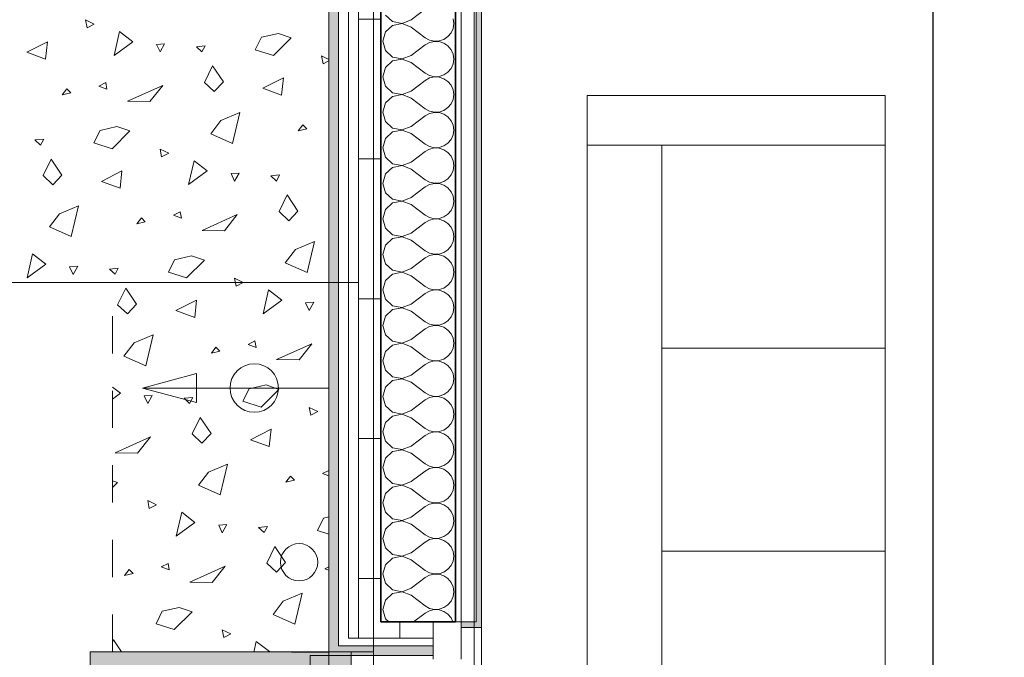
# Model space of a CAD drawing. Header units: centimetres. Extents: x -7.1 to 26.5, y -14.7 to 18.1.
# Tile 13 of 186: x 1 to 3.7, y -2.5 to -0.8. Entities that reach past the tile are written whole.
import ezdxf

# ---------------------------------------------------------------- set-up
doc = ezdxf.new("R2010")
doc.units = ezdxf.units.CM
doc.header["$LTSCALE"] = 10
doc.header["$PDMODE"] = 65
doc.linetypes.add('AUSGEZOGEN', pattern=[0])
doc.linetypes.add('STRICHLINIE_S4', pattern=[0.0055, 0.0035, -0.001, 0, -0.001])
for name, color, linetype in [('XR$1$010 Fenêtres', 7, 'Continuous'), ('XR$1$010 Murs extérieurs', 7, 'Continuous'), ('XR$1$010 Murs extérieurs – Lignes de séparation des couches', 7, 'Continuous'), ('XR$1$030 Chapes', 7, 'Continuous'), ('XR$1$065 Mobilier installé', 7, 'Continuous'), ('XR$1$065 Mobilier installé – Hachures des composants', 7, 'Continuous'), ('XR$1$080 Définition des locaux – Contour', 7, 'Continuous'), ('XR$2$105 Cotations100', 7, 'Continuous'), ('XR$3$010 Murs extérieurs – Hachures des composants', 7, 'Continuous'), ('XR$3$035 Dalles', 7, 'Continuous')]:
    doc.layers.add(name, color=color, linetype=linetype)
doc.styles.add('ARIAL', font='arial.ttf')
doc.dimstyles.new('DIMSTYLE_3', dxfattribs={"dimtxt": 0.2, "dimasz": 0.3, "dimexe": 0, "dimexo": 0, "dimgap": 0.1, "dimtad": 2, "dimrnd": 0.005, "dimzin": 4, "dimdsep": 46, "dimtxsty": 'ARIAL', "dimblk1": 'ALL_ML_STRICH', "dimblk2": 'ALL_ML_STRICH', "dimsah": 1, "dimcen": 0, "dimclrd": 7, "dimclre": 7, "dimclrt": 7, "dimadec": 0, "dimazin": 0, "dimtfac": 1, "dimtdec": 0, "dimtix": 1, "dimtmove": 2, "dimatfit": 3, "dimfxl": 0, "dimtzin": 0, "dimlwd": 0, "dimlwe": 18, "dimarcsym": 0})
pattern_1 = [(0, (1500, 1500), (750, 750), [750, -750]), (90, (1500, 1500), (-750, 750), [750, -750])]
pattern_2 = [(0, (0.375, 0.375), (0.1875, 0.1875), [0.1875, -0.1875]), (90, (0.375, 0.375), (-0.1875, 0.1875), [0.1875, -0.1875])]

# ---------------------------------------------------------------- blocks, each defined once
blk = doc.blocks.new('COMPLEXOBJECT_21')
at = {"layer": 'XR$1$065 Mobilier installé', "color": 8, "linetype": 'AUSGEZOGEN', "lineweight": 13, "transparency": 33554687}
for start, end in [(90, 270), (270, 90)]:
    blk.add_arc((1.7922, -2.2065), 0.05, start, end, dxfattribs=at)
blk = doc.blocks.new('ALL_ML_STRICH')
at = {"color": 0, "linetype": 'ByBlock', "lineweight": -2}
for p, q in [((0, -0.5), (0, 0.5)), ((-0.3, -0.3), (0.3, 0.3)), ((-1, 0), (0.5, 0))]:
    blk.add_line(p, q, dxfattribs=at)
blk = doc.blocks.new('*D200')
at = {"layer": 'DEFPOINTS', "color": 7, "linetype": 'AUSGEZOGEN', "lineweight": 18, "transparency": 16777216}
for p in [(3.4282, 3.5835), (3.4932, -3.6465), (3.4932, -3.6465)]:
    blk.add_point(p, dxfattribs=at)
at = {"layer": 'XR$2$105 Cotations100', "color": 7, "linetype": 'AUSGEZOGEN', "lineweight": -2, "transparency": 16777216}
for p, q in [((3.4932, 3.5835), (3.4932, 3.5835)), ((3.4932, -3.6465), (3.4932, 3.5835)), ((3.4932, -3.6465), (3.4932, -3.6465))]:
    blk.add_line(p, q, dxfattribs=at)
at = {"layer": 'XR$2$105 Cotations100', "color": 7, "linetype": 'AUSGEZOGEN', "lineweight": 18, "transparency": 16777216, "xscale": 0.3, "yscale": 0.3, "zscale": 0.3}
for p, rotation in [((3.4932, 3.5835), 90), ((3.4932, -3.6465), 270)]:
    blk.add_blockref('ALL_ML_STRICH', p, dxfattribs=dict(at, rotation=rotation))
at = {"layer": 'XR$2$105 Cotations100', "color": 7, "linetype": 'AUSGEZOGEN', "lineweight": 18, "transparency": 16777216, "insert": (3.2897, -0.0199), "char_height": 0.2, "width": 0.64, "attachment_point": 5, "rotation": 90, "style": 'ARIAL'}
blk.add_mtext('\\W0.80;\\A1;{\\A1;{7.23\\H0.132000;\\S^ ;}}', dxfattribs=at)
blk = doc.blocks.new('COMPLEXOBJECT_87')
at = {"layer": 'XR$3$010 Murs extérieurs – Hachures des composants', "color": 8, "linetype": 'AUSGEZOGEN', "lineweight": 13, "transparency": 33554687}
for p, q in [((2.0236, -0.7393), (2.0429, -0.7569)), ((2.0927, -0.7524), (2.1308, -0.7238)), ((2.0429, -0.7569), (2.0684, -0.7617)), ((2.0684, -0.7621), (2.0429, -0.7669)), ((2.0684, -0.7617), (2.0927, -0.7524)), ((2.0927, -0.7714), (2.0684, -0.7621)), ((2.207, -0.7619), (2.2052, -0.7489)), ((2.2052, -0.7749), (2.207, -0.7619)), ((2.0236, -0.7845), (2.0165, -0.8095)), ((2.0429, -0.7669), (2.0236, -0.7845)), ((2.0927, -0.7714), (2.1308, -0.8)), ((2.1915, -0.7971), (2.1999, -0.7869)), ((2.1999, -0.7869), (2.2052, -0.7749)), ((2.0165, -0.8095), (2.0236, -0.8346)), ((2.1308, -0.8), (2.1423, -0.8064)), ((2.1423, -0.8127), (2.1308, -0.819)), ((2.1423, -0.8064), (2.1551, -0.8093)), ((2.1551, -0.8097), (2.1423, -0.8127)), ((2.1551, -0.8093), (2.1682, -0.8087)), ((2.1682, -0.8104), (2.1551, -0.8097)), ((2.1682, -0.8087), (2.1807, -0.8045)), ((2.1807, -0.8146), (2.1682, -0.8104)), ((2.1807, -0.8045), (2.1915, -0.7971)), ((2.1915, -0.822), (2.1807, -0.8146)), ((2.0236, -0.8346), (2.0429, -0.8521)), ((2.0927, -0.8476), (2.1308, -0.819)), ((2.1999, -0.8321), (2.1915, -0.822)), ((2.2052, -0.8441), (2.1999, -0.8321)), ((2.207, -0.8571), (2.2052, -0.8441)), ((2.0429, -0.8622), (2.0236, -0.8797)), ((2.0429, -0.8521), (2.0684, -0.857)), ((2.0684, -0.8573), (2.0429, -0.8622)), ((2.0684, -0.857), (2.0927, -0.8476)), ((2.0927, -0.8667), (2.0684, -0.8573)), ((2.0927, -0.8667), (2.1308, -0.8952)), ((2.1999, -0.8822), (2.2052, -0.8702)), ((2.2052, -0.8702), (2.207, -0.8571)), ((2.0236, -0.8797), (2.0165, -0.9048)), ((2.1308, -0.8952), (2.1423, -0.9016)), ((2.1807, -0.8997), (2.1915, -0.8923)), ((2.1915, -0.8923), (2.1999, -0.8822)), ((2.0165, -0.9048), (2.0236, -0.9298)), ((2.0927, -0.9429), (2.1308, -0.9143)), ((2.1423, -0.9079), (2.1308, -0.9143)), ((2.1423, -0.9016), (2.1551, -0.9046)), ((2.1551, -0.905), (2.1423, -0.9079)), ((2.1551, -0.9046), (2.1682, -0.9039)), ((2.1682, -0.9056), (2.1551, -0.905)), ((2.1682, -0.9039), (2.1807, -0.8997)), ((2.1807, -0.9098), (2.1682, -0.9056)), ((2.1915, -0.9172), (2.1807, -0.9098)), ((2.1999, -0.9273), (2.1915, -0.9172)), ((2.0236, -0.9298), (2.0429, -0.9474)), ((2.0429, -0.9474), (2.0684, -0.9522)), ((2.0684, -0.9522), (2.0927, -0.9429)), ((2.2052, -0.9394), (2.1999, -0.9273)), ((2.207, -0.9524), (2.2052, -0.9394)), ((2.0236, -0.975), (2.0165, -1)), ((2.0429, -0.9574), (2.0236, -0.975)), ((2.0684, -0.9526), (2.0429, -0.9574)), ((2.0927, -0.9619), (2.0684, -0.9526)), ((2.0927, -0.9619), (2.1308, -0.9905)), ((2.1915, -0.9875), (2.1999, -0.9774)), ((2.1999, -0.9774), (2.2052, -0.9654)), ((2.2052, -0.9654), (2.207, -0.9524)), ((2.0165, -1), (2.0236, -1.025)), ((2.1308, -0.9905), (2.1423, -0.9968)), ((2.1423, -1.0032), (2.1308, -1.0095)), ((2.1423, -0.9968), (2.1551, -0.9998)), ((2.1551, -1.0002), (2.1423, -1.0032)), ((2.1551, -0.9998), (2.1682, -0.9992)), ((2.1682, -1.0008), (2.1551, -1.0002)), ((2.1682, -0.9992), (2.1807, -0.995)), ((2.1807, -1.005), (2.1682, -1.0008)), ((2.1807, -0.995), (2.1915, -0.9875)), ((2.0236, -1.025), (2.0429, -1.0426)), ((2.0927, -1.0381), (2.1308, -1.0095)), ((2.1915, -1.0125), (2.1807, -1.005)), ((2.1999, -1.0226), (2.1915, -1.0125)), ((2.2052, -1.0346), (2.1999, -1.0226)), ((2.0429, -1.0526), (2.0236, -1.0702)), ((2.0429, -1.0426), (2.0684, -1.0474)), ((2.0684, -1.0478), (2.0429, -1.0526)), ((2.0684, -1.0474), (2.0927, -1.0381)), ((2.0927, -1.0571), (2.0684, -1.0478)), ((2.207, -1.0476), (2.2052, -1.0346)), ((2.2052, -1.0606), (2.207, -1.0476)), ((2.0236, -1.0702), (2.0165, -1.0952)), ((2.0927, -1.0571), (2.1308, -1.0857)), ((2.1807, -1.0902), (2.1915, -1.0828)), ((2.1915, -1.0828), (2.1999, -1.0727)), ((2.1999, -1.0727), (2.2052, -1.0606)), ((2.0165, -1.0952), (2.0236, -1.1203)), ((2.0927, -1.1333), (2.1308, -1.1048)), ((2.1308, -1.0857), (2.1423, -1.0921)), ((2.1423, -1.0984), (2.1308, -1.1048)), ((2.1423, -1.0921), (2.1551, -1.095)), ((2.1551, -1.0954), (2.1423, -1.0984)), ((2.1551, -1.095), (2.1682, -1.0944)), ((2.1682, -1.0961), (2.1551, -1.0954)), ((2.1682, -1.0944), (2.1807, -1.0902)), ((2.1807, -1.1003), (2.1682, -1.0961)), ((2.1915, -1.1077), (2.1807, -1.1003)), ((2.1999, -1.1178), (2.1915, -1.1077)), ((2.0236, -1.1203), (2.0429, -1.1378)), ((2.0684, -1.1427), (2.0927, -1.1333)), ((2.2052, -1.1298), (2.1999, -1.1178)), ((2.207, -1.1429), (2.2052, -1.1298)), ((2.0429, -1.1479), (2.0236, -1.1654)), ((2.0429, -1.1378), (2.0684, -1.1427)), ((2.0684, -1.143), (2.0429, -1.1479)), ((2.0927, -1.1524), (2.0684, -1.143)), ((2.0927, -1.1524), (2.1308, -1.181)), ((2.1999, -1.1679), (2.2052, -1.1559)), ((2.2052, -1.1559), (2.207, -1.1429)), ((2.0236, -1.1654), (2.0165, -1.1905)), ((2.1308, -1.181), (2.1423, -1.1873)), ((2.1423, -1.1873), (2.1551, -1.1903)), ((2.1682, -1.1896), (2.1807, -1.1854)), ((2.1807, -1.1854), (2.1915, -1.178)), ((2.1915, -1.178), (2.1999, -1.1679)), ((2.0165, -1.1905), (2.0236, -1.2155)), ((2.0927, -1.2286), (2.1308, -1.2)), ((2.1423, -1.1936), (2.1308, -1.2)), ((2.1551, -1.1907), (2.1423, -1.1936)), ((2.1551, -1.1903), (2.1682, -1.1896)), ((2.1682, -1.1913), (2.1551, -1.1907)), ((2.1807, -1.1955), (2.1682, -1.1913)), ((2.1915, -1.2029), (2.1807, -1.1955)), ((2.1999, -1.2131), (2.1915, -1.2029)), ((2.2052, -1.2251), (2.1999, -1.2131)), ((2.0236, -1.2155), (2.0429, -1.2331)), ((2.0429, -1.2331), (2.0684, -1.2379)), ((2.0684, -1.2383), (2.0429, -1.2431)), ((2.0684, -1.2379), (2.0927, -1.2286)), ((2.0927, -1.2476), (2.0684, -1.2383)), ((2.207, -1.2381), (2.2052, -1.2251)), ((2.2052, -1.2511), (2.207, -1.2381)), ((2.0236, -1.2607), (2.0165, -1.2857)), ((2.0429, -1.2431), (2.0236, -1.2607)), ((2.0927, -1.2476), (2.1308, -1.2762)), ((2.1915, -1.2732), (2.1999, -1.2631)), ((2.1999, -1.2631), (2.2052, -1.2511)), ((2.0165, -1.2857), (2.0236, -1.3107)), ((2.1308, -1.2762), (2.1423, -1.2825)), ((2.1423, -1.2889), (2.1308, -1.2952)), ((2.1423, -1.2825), (2.1551, -1.2855)), ((2.1551, -1.2859), (2.1423, -1.2889)), ((2.1551, -1.2855), (2.1682, -1.2849)), ((2.1682, -1.2865), (2.1551, -1.2859)), ((2.1682, -1.2849), (2.1807, -1.2807)), ((2.1807, -1.2907), (2.1682, -1.2865)), ((2.1807, -1.2807), (2.1915, -1.2732)), ((2.1915, -1.2982), (2.1807, -1.2907)), ((2.0236, -1.3107), (2.0429, -1.3283)), ((2.0927, -1.3238), (2.1308, -1.2952)), ((2.1999, -1.3083), (2.1915, -1.2982)), ((2.2052, -1.3203), (2.1999, -1.3083)), ((2.207, -1.3333), (2.2052, -1.3203)), ((2.0429, -1.3384), (2.0236, -1.3559)), ((2.0429, -1.3283), (2.0684, -1.3331)), ((2.0684, -1.3335), (2.0429, -1.3384)), ((2.0684, -1.3331), (2.0927, -1.3238)), ((2.0927, -1.3429), (2.0684, -1.3335)), ((2.0927, -1.3429), (2.1308, -1.3714)), ((2.1999, -1.3584), (2.2052, -1.3463)), ((2.2052, -1.3463), (2.207, -1.3333)), ((2.0236, -1.3559), (2.0165, -1.381)), ((2.1308, -1.3714), (2.1423, -1.3778)), ((2.1807, -1.3759), (2.1915, -1.3685)), ((2.1915, -1.3685), (2.1999, -1.3584)), ((2.0165, -1.381), (2.0236, -1.406)), ((2.0927, -1.419), (2.1308, -1.3905)), ((2.1423, -1.3841), (2.1308, -1.3905)), ((2.1423, -1.3778), (2.1551, -1.3808)), ((2.1551, -1.3811), (2.1423, -1.3841)), ((2.1551, -1.3808), (2.1682, -1.3801)), ((2.1682, -1.3818), (2.1551, -1.3811)), ((2.1682, -1.3801), (2.1807, -1.3759)), ((2.1807, -1.386), (2.1682, -1.3818)), ((2.1915, -1.3934), (2.1807, -1.386)), ((2.1999, -1.4035), (2.1915, -1.3934)), ((2.0236, -1.406), (2.0429, -1.4235)), ((2.0429, -1.4235), (2.0684, -1.4284)), ((2.0684, -1.4284), (2.0927, -1.419)), ((2.2052, -1.4156), (2.1999, -1.4035)), ((2.207, -1.4286), (2.2052, -1.4156)), ((2.0236, -1.4512), (2.0165, -1.4762)), ((2.0429, -1.4336), (2.0236, -1.4512)), ((2.0684, -1.4288), (2.0429, -1.4336)), ((2.0927, -1.4381), (2.0684, -1.4288)), ((2.0927, -1.4381), (2.1308, -1.4667)), ((2.1999, -1.4536), (2.2052, -1.4416)), ((2.2052, -1.4416), (2.207, -1.4286)), ((2.0165, -1.4762), (2.0236, -1.5012)), ((2.1308, -1.4667), (2.1423, -1.473)), ((2.1423, -1.4794), (2.1308, -1.4857)), ((2.1423, -1.473), (2.1551, -1.476)), ((2.1551, -1.4764), (2.1423, -1.4794)), ((2.1551, -1.476), (2.1682, -1.4754)), ((2.1682, -1.477), (2.1551, -1.4764)), ((2.1682, -1.4754), (2.1807, -1.4712)), ((2.1807, -1.4812), (2.1682, -1.477)), ((2.1807, -1.4712), (2.1915, -1.4637)), ((2.1915, -1.4637), (2.1999, -1.4536)), ((2.0236, -1.5012), (2.0429, -1.5188)), ((2.0927, -1.5143), (2.1308, -1.4857)), ((2.1915, -1.4887), (2.1807, -1.4812)), ((2.1999, -1.4988), (2.1915, -1.4887)), ((2.2052, -1.5108), (2.1999, -1.4988)), ((2.0429, -1.5288), (2.0236, -1.5464)), ((2.0429, -1.5188), (2.0684, -1.5236)), ((2.0684, -1.524), (2.0429, -1.5288)), ((2.0684, -1.5236), (2.0927, -1.5143)), ((2.0927, -1.5333), (2.0684, -1.524)), ((2.207, -1.5238), (2.2052, -1.5108)), ((2.2052, -1.5368), (2.207, -1.5238)), ((2.0236, -1.5464), (2.0165, -1.5714)), ((2.0927, -1.5333), (2.1308, -1.5619)), ((2.1915, -1.559), (2.1999, -1.5488)), ((2.1999, -1.5488), (2.2052, -1.5368)), ((2.0165, -1.5714), (2.0236, -1.5965)), ((2.0927, -1.6095), (2.1308, -1.581)), ((2.1308, -1.5619), (2.1423, -1.5683)), ((2.1423, -1.5746), (2.1308, -1.581)), ((2.1423, -1.5683), (2.1551, -1.5712)), ((2.1551, -1.5716), (2.1423, -1.5746)), ((2.1551, -1.5712), (2.1682, -1.5706)), ((2.1682, -1.5723), (2.1551, -1.5716)), ((2.1682, -1.5706), (2.1807, -1.5664)), ((2.1807, -1.5765), (2.1682, -1.5723)), ((2.1807, -1.5664), (2.1915, -1.559)), ((2.1915, -1.5839), (2.1807, -1.5765)), ((2.1999, -1.594), (2.1915, -1.5839)), ((2.0236, -1.5965), (2.0429, -1.614)), ((2.0684, -1.6189), (2.0927, -1.6095)), ((2.2052, -1.606), (2.1999, -1.594)), ((2.207, -1.619), (2.2052, -1.606)), ((2.0429, -1.6241), (2.0236, -1.6416)), ((2.0429, -1.614), (2.0684, -1.6189)), ((2.0684, -1.6192), (2.0429, -1.6241)), ((2.0927, -1.6286), (2.0684, -1.6192)), ((2.0927, -1.6286), (2.1308, -1.6571)), ((2.1999, -1.6441), (2.2052, -1.6321)), ((2.2052, -1.6321), (2.207, -1.619)), ((2.0236, -1.6416), (2.0165, -1.6667)), ((2.1308, -1.6571), (2.1423, -1.6635)), ((2.1423, -1.6635), (2.1551, -1.6665)), ((2.1682, -1.6658), (2.1807, -1.6616)), ((2.1807, -1.6616), (2.1915, -1.6542)), ((2.1915, -1.6542), (2.1999, -1.6441)), ((2.0165, -1.6667), (2.0236, -1.6917)), ((2.0927, -1.7048), (2.1308, -1.6762)), ((2.1423, -1.6698), (2.1308, -1.6762)), ((2.1551, -1.6669), (2.1423, -1.6698)), ((2.1551, -1.6665), (2.1682, -1.6658)), ((2.1682, -1.6675), (2.1551, -1.6669)), ((2.1807, -1.6717), (2.1682, -1.6675)), ((2.1915, -1.6791), (2.1807, -1.6717)), ((2.1999, -1.6893), (2.1915, -1.6791)), ((2.2052, -1.7013), (2.1999, -1.6893)), ((2.0236, -1.6917), (2.0429, -1.7093)), ((2.0429, -1.7093), (2.0684, -1.7141)), ((2.0684, -1.7145), (2.0429, -1.7193)), ((2.0684, -1.7141), (2.0927, -1.7048)), ((2.0927, -1.7238), (2.0684, -1.7145)), ((2.207, -1.7143), (2.2052, -1.7013)), ((2.2052, -1.7273), (2.207, -1.7143)), ((2.0236, -1.7369), (2.0165, -1.7619)), ((2.0429, -1.7193), (2.0236, -1.7369)), ((2.0927, -1.7238), (2.1308, -1.7524)), ((2.1915, -1.7494), (2.1999, -1.7393)), ((2.1999, -1.7393), (2.2052, -1.7273)), ((2.0165, -1.7619), (2.0236, -1.7869)), ((2.1308, -1.7524), (2.1423, -1.7587)), ((2.1423, -1.7651), (2.1308, -1.7714)), ((2.1423, -1.7587), (2.1551, -1.7617)), ((2.1551, -1.7621), (2.1423, -1.7651)), ((2.1551, -1.7617), (2.1682, -1.7611)), ((2.1682, -1.7627), (2.1551, -1.7621)), ((2.1682, -1.7611), (2.1807, -1.7569)), ((2.1807, -1.7669), (2.1682, -1.7627)), ((2.1807, -1.7569), (2.1915, -1.7494)), ((2.1915, -1.7744), (2.1807, -1.7669)), ((2.0236, -1.7869), (2.0429, -1.8045)), ((2.0927, -1.8), (2.1308, -1.7714)), ((2.1999, -1.7845), (2.1915, -1.7744)), ((2.2052, -1.7965), (2.1999, -1.7845)), ((2.0429, -1.8146), (2.0236, -1.8321)), ((2.0429, -1.8045), (2.0684, -1.8093)), ((2.0684, -1.8097), (2.0429, -1.8146)), ((2.0684, -1.8093), (2.0927, -1.8)), ((2.0927, -1.819), (2.0684, -1.8097)), ((2.0927, -1.819), (2.1308, -1.8476)), ((2.1999, -1.8346), (2.2052, -1.8225)), ((2.207, -1.8095), (2.2052, -1.7965)), ((2.2052, -1.8225), (2.207, -1.8095)), ((2.0236, -1.8321), (2.0165, -1.8571)), ((2.1308, -1.8476), (2.1423, -1.854)), ((2.1807, -1.8521), (2.1915, -1.8447)), ((2.1915, -1.8447), (2.1999, -1.8346)), ((2.0165, -1.8571), (2.0236, -1.8822)), ((2.0927, -1.8952), (2.1308, -1.8667)), ((2.1423, -1.8603), (2.1308, -1.8667)), ((2.1423, -1.854), (2.1551, -1.857)), ((2.1551, -1.8573), (2.1423, -1.8603)), ((2.1551, -1.857), (2.1682, -1.8563)), ((2.1682, -1.858), (2.1551, -1.8573)), ((2.1682, -1.8563), (2.1807, -1.8521)), ((2.1807, -1.8622), (2.1682, -1.858)), ((2.1915, -1.8696), (2.1807, -1.8622)), ((2.1999, -1.8797), (2.1915, -1.8696)), ((2.0236, -1.8822), (2.0429, -1.8997)), ((2.0429, -1.8997), (2.0684, -1.9046)), ((2.0684, -1.9046), (2.0927, -1.8952)), ((2.2052, -1.8917), (2.1999, -1.8797)), ((2.207, -1.9048), (2.2052, -1.8917)), ((2.0236, -1.9273), (2.0165, -1.9524)), ((2.0429, -1.9098), (2.0236, -1.9273)), ((2.0684, -1.905), (2.0429, -1.9098)), ((2.0927, -1.9143), (2.0684, -1.905)), ((2.0927, -1.9143), (2.1308, -1.9429)), ((2.1999, -1.9298), (2.2052, -1.9178)), ((2.2052, -1.9178), (2.207, -1.9048)), ((2.0165, -1.9524), (2.0236, -1.9774)), ((2.1308, -1.9429), (2.1423, -1.9492)), ((2.1423, -1.9492), (2.1551, -1.9522)), ((2.1551, -1.9526), (2.1423, -1.9555)), ((2.1551, -1.9522), (2.1682, -1.9516)), ((2.1682, -1.9532), (2.1551, -1.9526)), ((2.1682, -1.9516), (2.1807, -1.9474)), ((2.1807, -1.9574), (2.1682, -1.9532)), ((2.1807, -1.9474), (2.1915, -1.9399)), ((2.1915, -1.9399), (2.1999, -1.9298)), ((2.0236, -1.9774), (2.0429, -1.995)), ((2.0927, -1.9905), (2.1308, -1.9619)), ((2.1423, -1.9555), (2.1308, -1.9619)), ((2.1915, -1.9648), (2.1807, -1.9574)), ((2.1999, -1.975), (2.1915, -1.9648)), ((2.2052, -1.987), (2.1999, -1.975)), ((2.0429, -2.005), (2.0236, -2.0226)), ((2.0429, -1.995), (2.0684, -1.9998)), ((2.0684, -2.0002), (2.0429, -2.005)), ((2.0684, -1.9998), (2.0927, -1.9905)), ((2.0927, -2.0095), (2.0684, -2.0002)), ((2.207, -2), (2.2052, -1.987)), ((2.2052, -2.013), (2.207, -2)), ((2.0236, -2.0226), (2.0165, -2.0476)), ((2.0927, -2.0095), (2.1308, -2.0381)), ((2.1915, -2.0352), (2.1999, -2.025)), ((2.1999, -2.025), (2.2052, -2.013)), ((2.0165, -2.0476), (2.0236, -2.0727)), ((2.0927, -2.0857), (2.1308, -2.0571)), ((2.1308, -2.0381), (2.1423, -2.0445)), ((2.1423, -2.0508), (2.1308, -2.0571)), ((2.1423, -2.0445), (2.1551, -2.0474)), ((2.1551, -2.0478), (2.1423, -2.0508)), ((2.1551, -2.0474), (2.1682, -2.0468)), ((2.1682, -2.0484), (2.1551, -2.0478)), ((2.1682, -2.0468), (2.1807, -2.0426)), ((2.1807, -2.0526), (2.1682, -2.0484)), ((2.1807, -2.0426), (2.1915, -2.0352)), ((2.1915, -2.0601), (2.1807, -2.0526)), ((2.1999, -2.0702), (2.1915, -2.0601)), ((2.0236, -2.0727), (2.0429, -2.0902)), ((2.0684, -2.095), (2.0927, -2.0857)), ((2.2052, -2.0822), (2.1999, -2.0702)), ((2.207, -2.0952), (2.2052, -2.0822)), ((2.0429, -2.1003), (2.0236, -2.1178)), ((2.0429, -2.0902), (2.0684, -2.095)), ((2.0684, -2.0954), (2.0429, -2.1003)), ((2.0927, -2.1048), (2.0684, -2.0954)), ((2.0927, -2.1048), (2.1308, -2.1333)), ((2.1999, -2.1203), (2.2052, -2.1083)), ((2.2052, -2.1083), (2.207, -2.0952)), ((2.0236, -2.1178), (2.0165, -2.1429)), ((2.1308, -2.1333), (2.1423, -2.1397)), ((2.1423, -2.1397), (2.1551, -2.1427)), ((2.1682, -2.142), (2.1807, -2.1378)), ((2.1807, -2.1378), (2.1915, -2.1304)), ((2.1915, -2.1304), (2.1999, -2.1203)), ((2.0165, -2.1429), (2.0236, -2.1679)), ((2.0927, -2.181), (2.1308, -2.1524)), ((2.1423, -2.146), (2.1308, -2.1524)), ((2.1551, -2.143), (2.1423, -2.146)), ((2.1551, -2.1427), (2.1682, -2.142)), ((2.1682, -2.1437), (2.1551, -2.143)), ((2.1807, -2.1479), (2.1682, -2.1437)), ((2.1915, -2.1553), (2.1807, -2.1479)), ((2.1999, -2.1654), (2.1915, -2.1553)), ((2.2052, -2.1775), (2.1999, -2.1654)), ((2.0236, -2.1679), (2.0429, -2.1854)), ((2.0429, -2.1854), (2.0684, -2.1903)), ((2.0684, -2.1907), (2.0429, -2.1955)), ((2.0684, -2.1903), (2.0927, -2.181)), ((2.0927, -2.2), (2.0684, -2.1907)), ((2.207, -2.1905), (2.2052, -2.1775)), ((2.2052, -2.2035), (2.207, -2.1905)), ((2.0236, -2.2131), (2.0165, -2.2381)), ((2.0429, -2.1955), (2.0236, -2.2131)), ((2.0927, -2.2), (2.1308, -2.2286)), ((2.1915, -2.2256), (2.1999, -2.2155)), ((2.1999, -2.2155), (2.2052, -2.2035)), ((2.0165, -2.2381), (2.0236, -2.2631)), ((2.1308, -2.2286), (2.1423, -2.2349)), ((2.1423, -2.2413), (2.1308, -2.2476)), ((2.1423, -2.2349), (2.1551, -2.2379)), ((2.1551, -2.2383), (2.1423, -2.2413)), ((2.1551, -2.2379), (2.1682, -2.2373)), ((2.1682, -2.2389), (2.1551, -2.2383)), ((2.1682, -2.2373), (2.1807, -2.2331)), ((2.1807, -2.2431), (2.1682, -2.2389)), ((2.1807, -2.2331), (2.1915, -2.2256)), ((2.1915, -2.2506), (2.1807, -2.2431)), ((2.0236, -2.2631), (2.0429, -2.2807)), ((2.0927, -2.2762), (2.1308, -2.2476)), ((2.1999, -2.2607), (2.1915, -2.2506)), ((2.2052, -2.2727), (2.1999, -2.2607)), ((2.0429, -2.2907), (2.0236, -2.3083)), ((2.0429, -2.2807), (2.0684, -2.2855)), ((2.0684, -2.2859), (2.0429, -2.2907)), ((2.0684, -2.2855), (2.0927, -2.2762)), ((2.0927, -2.2952), (2.0684, -2.2859)), ((2.0927, -2.2952), (2.1308, -2.3238)), ((2.207, -2.2857), (2.2052, -2.2727)), ((2.2052, -2.2987), (2.207, -2.2857)), ((2.0236, -2.3083), (2.0165, -2.3333)), ((2.1308, -2.3238), (2.1423, -2.3302)), ((2.1807, -2.3283), (2.1915, -2.3209)), ((2.1915, -2.3209), (2.1999, -2.3107)), ((2.1999, -2.3107), (2.2052, -2.2987)), ((2.0165, -2.3333), (2.0236, -2.3584)), ((2.0993, -2.3665), (2.1308, -2.3429)), ((2.1423, -2.3365), (2.1308, -2.3429)), ((2.1423, -2.3302), (2.1551, -2.3331)), ((2.1551, -2.3335), (2.1423, -2.3365)), ((2.1551, -2.3331), (2.1682, -2.3325)), ((2.1682, -2.3342), (2.1551, -2.3335)), ((2.1682, -2.3325), (2.1807, -2.3283)), ((2.1807, -2.3384), (2.1682, -2.3342)), ((2.1915, -2.3458), (2.1807, -2.3384)), ((2.1999, -2.3559), (2.1915, -2.3458)), ((2.0236, -2.3584), (2.0325, -2.3665)), ((2.2046, -2.3665), (2.1999, -2.3559))]:
    blk.add_line(p, q, dxfattribs=at)
blk = doc.blocks.new('COMPLEXOBJECT_272')
at = {"layer": 'XR$3$035 Dalles', "color": 253, "linetype": 'AUSGEZOGEN', "lineweight": 13, "transparency": 33554687}
for p, q in [((1.2423, -0.7633), (1.2189, -0.752)), ((1.2189, -0.752), (1.2233, -0.7732)), ((1.2233, -0.7732), (1.2423, -0.7633)), ((1.2956, -0.8476), (1.3102, -0.7835)), ((1.3102, -0.7835), (1.3457, -0.8107)), ((1.6909, -0.7988), (1.7365, -0.7883)), ((1.7365, -0.7883), (1.7711, -0.8001)), ((1.0616, -0.8387), (1.1169, -0.8107)), ((1.1169, -0.8107), (1.112, -0.8572)), ((1.3457, -0.8107), (1.2956, -0.8476)), ((1.4313, -0.8165), (1.4095, -0.8178)), ((1.4095, -0.8178), (1.419, -0.8382)), ((1.419, -0.8382), (1.4313, -0.8165)), ((1.6744, -0.8321), (1.6909, -0.7988)), ((1.7711, -0.8001), (1.7231, -0.8477)), ((1.112, -0.8572), (1.0616, -0.8387)), ((1.5164, -0.824), (1.5399, -0.8217)), ((1.5312, -0.8379), (1.5164, -0.824)), ((1.5399, -0.8217), (1.5312, -0.8379)), ((1.7231, -0.8477), (1.6744, -0.8321)), ((1.8718, -0.858), (1.8519, -0.8484)), ((1.8519, -0.8484), (1.8563, -0.8696)), ((1.8563, -0.8696), (1.8718, -0.8615)), ((1.5382, -0.9197), (1.5602, -0.8753)), ((1.5602, -0.8753), (1.5889, -0.9182)), ((1.2734, -0.9203), (1.2552, -0.9297)), ((1.2766, -0.9376), (1.2734, -0.9203)), ((1.5643, -0.9444), (1.5382, -0.9197)), ((1.5889, -0.9182), (1.5643, -0.9444)), ((1.6946, -0.9351), (1.7499, -0.9071)), ((1.7499, -0.9071), (1.745, -0.9537)), ((1.1689, -0.9368), (1.1567, -0.9528)), ((1.1567, -0.9528), (1.1795, -0.9475)), ((1.1795, -0.9475), (1.1689, -0.9368)), ((1.2552, -0.9297), (1.2766, -0.9376)), ((1.3318, -0.9704), (1.4263, -0.9277)), ((1.4263, -0.9277), (1.3919, -0.9714)), ((1.745, -0.9537), (1.6946, -0.9351)), ((1.3919, -0.9714), (1.3318, -0.9704)), ((1.5823, -1.0219), (1.6334, -1.0004)), ((1.6334, -1.0004), (1.6137, -1.0832)), ((1.5551, -1.0575), (1.5823, -1.0219)), ((1.2414, -1.0821), (1.2579, -1.0488)), ((1.2579, -1.0488), (1.3035, -1.0383)), ((1.3381, -1.0501), (1.2901, -1.0977)), ((1.3035, -1.0383), (1.3381, -1.0501)), ((1.8019, -1.0332), (1.7897, -1.0493)), ((1.7897, -1.0493), (1.8126, -1.044)), ((1.8126, -1.044), (1.8019, -1.0332)), ((1.0834, -1.074), (1.1069, -1.0717)), ((1.0982, -1.0879), (1.0834, -1.074)), ((1.1069, -1.0717), (1.0982, -1.0879)), ((1.2901, -1.0977), (1.2414, -1.0821)), ((1.6137, -1.0832), (1.5551, -1.0575)), ((1.4423, -1.1097), (1.4189, -1.0984)), ((1.4189, -1.0984), (1.4233, -1.1196)), ((1.1052, -1.1697), (1.1271, -1.1253)), ((1.1271, -1.1253), (1.1559, -1.1682)), ((1.4233, -1.1196), (1.4423, -1.1097)), ((1.4956, -1.194), (1.5102, -1.1299)), ((1.5102, -1.1299), (1.5457, -1.1571)), ((1.2616, -1.1851), (1.3169, -1.1571)), ((1.3169, -1.1571), (1.312, -1.2037)), ((1.5457, -1.1571), (1.4956, -1.194)), ((1.1313, -1.1944), (1.1052, -1.1697)), ((1.1559, -1.1682), (1.1313, -1.1944)), ((1.312, -1.2037), (1.2616, -1.1851)), ((1.6313, -1.163), (1.6095, -1.1643)), ((1.6095, -1.1643), (1.619, -1.1847)), ((1.619, -1.1847), (1.6313, -1.163)), ((1.7164, -1.1704), (1.7399, -1.1681)), ((1.7312, -1.1843), (1.7164, -1.1704)), ((1.7399, -1.1681), (1.7312, -1.1843)), ((1.7382, -1.2662), (1.7602, -1.2217)), ((1.7602, -1.2217), (1.7889, -1.2647)), ((1.1493, -1.2719), (1.2004, -1.2504)), ((1.2004, -1.2504), (1.1807, -1.3332)), ((1.4734, -1.2667), (1.4552, -1.2761)), ((1.4766, -1.284), (1.4734, -1.2667)), ((1.7643, -1.2908), (1.7382, -1.2662)), ((1.7889, -1.2647), (1.7643, -1.2908)), ((1.1221, -1.3075), (1.1493, -1.2719)), ((1.3689, -1.2832), (1.3567, -1.2993)), ((1.3567, -1.2993), (1.3795, -1.294)), ((1.3795, -1.294), (1.3689, -1.2832)), ((1.4552, -1.2761), (1.4766, -1.284)), ((1.5318, -1.3168), (1.6263, -1.2742)), ((1.6263, -1.2742), (1.5919, -1.3178)), ((1.1807, -1.3332), (1.1221, -1.3075)), ((1.5919, -1.3178), (1.5318, -1.3168)), ((1.7823, -1.3683), (1.8334, -1.3468)), ((1.8334, -1.3468), (1.8137, -1.4296)), ((1.7551, -1.4039), (1.7823, -1.3683)), ((1.0625, -1.444), (1.0772, -1.3799)), ((1.0772, -1.3799), (1.1127, -1.4071)), ((1.4414, -1.4285), (1.4579, -1.3952)), ((1.4579, -1.3952), (1.5035, -1.3847)), ((1.5381, -1.3965), (1.4901, -1.4441)), ((1.5035, -1.3847), (1.5381, -1.3965)), ((1.1127, -1.4071), (1.0625, -1.444)), ((1.1983, -1.413), (1.1765, -1.4143)), ((1.1765, -1.4143), (1.186, -1.4347)), ((1.186, -1.4347), (1.1983, -1.413)), ((1.2834, -1.4204), (1.3069, -1.4181)), ((1.2982, -1.4343), (1.2834, -1.4204)), ((1.3069, -1.4181), (1.2982, -1.4343)), ((1.8137, -1.4296), (1.7551, -1.4039)), ((1.4901, -1.4441), (1.4414, -1.4285)), ((1.6423, -1.4561), (1.6189, -1.4448)), ((1.6189, -1.4448), (1.6233, -1.466)), ((1.3052, -1.5162), (1.3271, -1.4717)), ((1.3271, -1.4717), (1.3559, -1.5147)), ((1.6233, -1.466), (1.6423, -1.4561)), ((1.6956, -1.5404), (1.7102, -1.4763)), ((1.7102, -1.4763), (1.7457, -1.5035)), ((1.4616, -1.5315), (1.5169, -1.5036)), ((1.5169, -1.5036), (1.512, -1.5501)), ((1.7457, -1.5035), (1.6956, -1.5404)), ((1.3313, -1.5408), (1.3052, -1.5162)), ((1.3559, -1.5147), (1.3313, -1.5408)), ((1.512, -1.5501), (1.4616, -1.5315)), ((1.8313, -1.5094), (1.8095, -1.5107)), ((1.8095, -1.5107), (1.819, -1.5311)), ((1.819, -1.5311), (1.8313, -1.5094)), ((1.3493, -1.6183), (1.4004, -1.5968)), ((1.4004, -1.5968), (1.3807, -1.6796)), ((1.3221, -1.6539), (1.3493, -1.6183)), ((1.5689, -1.6296), (1.5567, -1.6457)), ((1.5795, -1.6404), (1.5689, -1.6296)), ((1.6734, -1.6132), (1.6552, -1.6225)), ((1.6552, -1.6225), (1.6766, -1.6304)), ((1.6766, -1.6304), (1.6734, -1.6132)), ((1.7318, -1.6632), (1.8263, -1.6206)), ((1.8263, -1.6206), (1.7919, -1.6642)), ((1.3807, -1.6796), (1.3221, -1.6539)), ((1.5567, -1.6457), (1.5795, -1.6404)), ((1.7919, -1.6642), (1.7318, -1.6632)), ((1.2918, -1.7375), (1.3127, -1.7535)), ((1.6414, -1.7749), (1.6579, -1.7416)), ((1.6579, -1.7416), (1.7035, -1.7312)), ((1.7381, -1.7429), (1.6901, -1.7905)), ((1.7035, -1.7312), (1.7381, -1.7429)), ((1.3127, -1.7535), (1.2918, -1.7689)), ((1.3983, -1.7594), (1.3765, -1.7607)), ((1.3765, -1.7607), (1.386, -1.7811)), ((1.386, -1.7811), (1.3983, -1.7594)), ((1.4834, -1.7668), (1.5069, -1.7645)), ((1.4982, -1.7807), (1.4834, -1.7668)), ((1.5069, -1.7645), (1.4982, -1.7807)), ((1.6901, -1.7905), (1.6414, -1.7749)), ((1.8423, -1.8025), (1.8189, -1.7912)), ((1.8189, -1.7912), (1.8233, -1.8124)), ((1.5052, -1.8626), (1.5271, -1.8181)), ((1.5271, -1.8181), (1.5559, -1.8611)), ((1.8233, -1.8124), (1.8423, -1.8025)), ((1.2988, -1.9132), (1.3933, -1.8706)), ((1.3933, -1.8706), (1.3589, -1.9142)), ((1.5313, -1.8872), (1.5052, -1.8626)), ((1.5559, -1.8611), (1.5313, -1.8872)), ((1.6616, -1.8779), (1.7169, -1.85)), ((1.7169, -1.85), (1.712, -1.8965)), ((1.712, -1.8965), (1.6616, -1.8779)), ((1.3589, -1.9142), (1.2988, -1.9132)), ((1.5493, -1.9648), (1.6004, -1.9432)), ((1.6004, -1.9432), (1.5807, -2.026)), ((1.5221, -2.0003), (1.5493, -1.9648)), ((1.7689, -1.9761), (1.7567, -1.9921)), ((1.7795, -1.9868), (1.7689, -1.9761)), ((1.8718, -1.9604), (1.8552, -1.969)), ((1.8552, -1.969), (1.8718, -1.9751)), ((1.2918, -1.9884), (1.3051, -1.9929)), ((1.3051, -1.9929), (1.2918, -2.0061)), ((1.5807, -2.026), (1.5221, -2.0003)), ((1.7567, -1.9921), (1.7795, -1.9868)), ((1.4093, -2.0525), (1.3859, -2.0412)), ((1.3859, -2.0412), (1.3902, -2.0624)), ((1.3902, -2.0624), (1.4093, -2.0525)), ((1.4625, -2.1368), (1.4772, -2.0727)), ((1.4772, -2.0727), (1.5127, -2.0999)), ((1.8579, -2.088), (1.8718, -2.0848)), ((1.5127, -2.0999), (1.4625, -2.1368)), ((1.5983, -2.1058), (1.5765, -2.1071)), ((1.5765, -2.1071), (1.586, -2.1275)), ((1.586, -2.1275), (1.5983, -2.1058)), ((1.6834, -2.1132), (1.7069, -2.1109)), ((1.6982, -2.1271), (1.6834, -2.1132)), ((1.7069, -2.1109), (1.6982, -2.1271)), ((1.8414, -2.1214), (1.8579, -2.088)), ((1.8718, -2.1311), (1.8414, -2.1214)), ((1.7052, -2.209), (1.7271, -2.1645)), ((1.7271, -2.1645), (1.7559, -2.2075)), ((1.4404, -2.2096), (1.4222, -2.219)), ((1.4222, -2.219), (1.4436, -2.2268)), ((1.4436, -2.2268), (1.4404, -2.2096)), ((1.4988, -2.2596), (1.5933, -2.217)), ((1.5933, -2.217), (1.5589, -2.2606)), ((1.7313, -2.2336), (1.7052, -2.209)), ((1.7559, -2.2075), (1.7313, -2.2336)), ((1.3358, -2.2261), (1.3237, -2.2421)), ((1.3237, -2.2421), (1.3465, -2.2368)), ((1.3465, -2.2368), (1.3358, -2.2261)), ((1.8616, -2.2243), (1.8718, -2.2192)), ((1.8718, -2.2281), (1.8616, -2.2243)), ((1.5589, -2.2606), (1.4988, -2.2596)), ((1.7493, -2.3112), (1.8004, -2.2896)), ((1.8004, -2.2896), (1.7807, -2.3724)), ((1.7221, -2.3467), (1.7493, -2.3112)), ((1.4084, -2.3714), (1.4249, -2.338)), ((1.4249, -2.338), (1.4705, -2.3276)), ((1.5051, -2.3394), (1.4571, -2.3869)), ((1.4705, -2.3276), (1.5051, -2.3394)), ((1.7807, -2.3724), (1.7221, -2.3467)), ((1.4571, -2.3869), (1.4084, -2.3714)), ((1.6093, -2.3989), (1.5859, -2.3876)), ((1.5859, -2.3876), (1.5902, -2.4088)), ((1.5902, -2.4088), (1.6093, -2.3989)), ((1.2918, -2.4193), (1.2941, -2.4145)), ((1.2941, -2.4145), (1.3156, -2.4465)), ((1.6708, -2.4473), (1.6772, -2.4192)), ((1.6772, -2.4192), (1.7127, -2.4463)), ((1.4829, -2.4469), (1.4839, -2.4464)), ((1.4839, -2.4464), (1.4838, -2.4469)), ((1.7127, -2.4463), (1.7113, -2.4473))]:
    blk.add_line(p, q, dxfattribs=at)

msp = doc.modelspace()

# ---------------------------------------------------------------- hatches: boundary and pattern name
at = {"layer": 'XR$1$065 Mobilier installé – Hachures des composants', "linetype": 'AUSGEZOGEN', "lineweight": 13, "transparency": 33554687}
msp.add_hatch(color=7, dxfattribs=at).paths.add_polyline_path([(1.9318, -3.5265), (1.2718, -3.5265), (1.2718, -2.4865), (1.9318, -2.4865), (1.9318, -2.4465), (1.2318, -2.4465), (1.2318, -3.5665), (1.9318, -3.5665)])
at = {"layer": 'XR$3$010 Murs extérieurs – Hachures des composants', "linetype": 'AUSGEZOGEN', "lineweight": 13, "true_color": 0xa79e8b, "transparency": 33554687}
for points in [[(1.8978, 0.2975), (1.8718, 0.2975), (1.8718, -2.4305), (1.8978, -2.4305)], [(1.8718, -2.4305), (1.8718, -2.4565), (2.1518, -2.4565), (2.1518, -2.4305)]]:
    msp.add_hatch(color=253, dxfattribs=at).paths.add_polyline_path(points)
at = {"layer": 'XR$3$010 Murs extérieurs – Hachures des composants', "linetype": 'AUSGEZOGEN', "lineweight": 13, "transparency": 33554687}
h = msp.add_hatch(dxfattribs=at)
h.set_pattern_fill('MUSTER', color=8, scale=750, style=0, pattern_type=2)
h.set_pattern_definition(pattern_1)
h.paths.add_polyline_path([(1.9248, 0.2775), (1.8978, 0.2775), (1.8978, -2.4105), (1.9248, -2.4105)], flags=0)
h = msp.add_hatch(dxfattribs=at)
h.set_pattern_fill('MUSTER', color=42, scale=0.1875, style=0, pattern_type=2)
h.set_pattern_definition(pattern_2)
h.paths.add_polyline_path([(1.9518, 0.2335), (1.9518, -2.3665), (2.0118, -2.3665), (2.0118, 0.2335)], flags=0)
h = msp.add_hatch(dxfattribs=at)
h.set_pattern_fill('MUSTER', color=8, scale=750, style=0, pattern_type=2)
h.set_pattern_definition(pattern_1)
h.paths.add_polyline_path([(2.2268, 0.2335), (2.2118, 0.2335), (2.2118, -2.3665), (2.2268, -2.3665)], flags=0)
at = {"layer": 'XR$3$010 Murs extérieurs – Hachures des composants', "linetype": 'AUSGEZOGEN', "lineweight": 13, "true_color": 0x202020, "transparency": 33554687}
for points in [[(2.2668, -2.3665), (2.2818, -2.3665), (2.2818, 0.2335), (2.2668, 0.2335)], [(2.2818, -2.3665), (2.2268, -2.3665), (2.2268, -2.3815), (2.2818, -2.3815)]]:
    msp.add_hatch(color=250, dxfattribs=at).paths.add_polyline_path(points)
at = {"layer": 'XR$3$010 Murs extérieurs – Hachures des composants', "linetype": 'AUSGEZOGEN', "lineweight": 13, "transparency": 33554687}
h = msp.add_hatch(dxfattribs=at)
h.set_pattern_fill('MUSTER', color=42, scale=0.1875, style=0, pattern_type=2)
h.set_pattern_definition(pattern_2)
h.paths.add_polyline_path([(1.9518, -2.3665), (1.9518, -2.4105), (2.1518, -2.4105), (2.1518, -2.3665)], flags=0)
h = msp.add_hatch(dxfattribs=at)
h.set_pattern_fill('MUSTER', color=8, scale=750, style=0, pattern_type=2)
h.set_pattern_definition(pattern_1)
h.paths.add_polyline_path([(1.8978, -2.4105), (1.8978, -2.4305), (2.1518, -2.4305), (2.1518, -2.4105)], flags=0)

# ---------------------------------------------------------------- linework, layer by layer
at = {"layer": 'XR$1$010 Fenêtres', "color": 7, "linetype": 'AUSGEZOGEN', "lineweight": 13, "transparency": 33554687}
for p, q in [((2.1518, -2.4665), (2.1518, -2.3665)), ((2.1518, -2.3665), (2.2118, -2.3665)), ((2.1518, -2.3665), (2.2118, -2.3665)), ((2.1518, -2.3665), (2.1518, -2.4105)), ((2.1518, -2.3665), (2.1518, -2.4105)), ((2.2118, -2.3665), (2.2268, -2.3665)), ((2.2118, -2.3665), (2.2268, -2.3665)), ((2.2268, -2.3665), (2.2268, -2.4665)), ((2.2818, -2.3665), (2.2818, -2.3815)), ((2.2268, -2.3815), (2.2818, -2.3815)), ((2.2818, -2.3815), (2.2818, -3.2315)), ((2.1518, -2.4105), (2.1518, -2.4305)), ((2.1518, -2.4105), (2.1518, -2.4305)), ((2.1518, -2.4305), (2.1518, -2.4565)), ((2.1518, -2.4305), (2.1518, -2.4565)), ((1.8718, -2.4565), (1.8221, -2.4565)), ((1.8221, -2.4565), (1.8221, -3.1565)), ((1.8718, -2.4565), (1.8718, -3.1565)), ((1.8718, -2.4565), (1.8978, -2.4565)), ((1.8978, -2.4565), (1.9248, -2.4565)), ((1.9248, -2.4565), (1.9518, -2.4565)), ((1.9518, -2.4565), (2.0118, -2.4565)), ((2.0118, -2.4565), (2.1518, -2.4565))]:
    msp.add_line(p, q, dxfattribs=at)
at = {"layer": 'XR$1$010 Murs extérieurs', "color": 7, "linetype": 'AUSGEZOGEN', "lineweight": 18, "transparency": 33554687}
for p, q in [((1.8718, 0.2975), (1.8718, -2.4305)), ((2.2818, -2.3665), (2.2818, 0.2335)), ((2.1518, -2.3665), (2.1518, -2.4105)), ((2.2118, -2.3665), (2.2268, -2.3665)), ((2.2818, -2.3665), (2.2818, -2.3815)), ((2.2268, -2.3815), (2.2818, -2.3815)), ((1.8718, -2.4305), (1.8718, -2.4565)), ((2.1518, -2.4105), (2.1518, -2.4305)), ((2.1518, -2.4305), (2.1518, -2.4565)), ((1.8718, -2.4565), (1.8978, -2.4565)), ((1.8978, -2.4565), (1.9248, -2.4565)), ((1.9248, -2.4565), (1.9518, -2.4565)), ((1.9518, -2.4565), (2.0118, -2.4565)), ((2.0118, -2.4565), (2.1518, -2.4565))]:
    msp.add_line(p, q, dxfattribs=at)
at = {"layer": 'XR$1$010 Murs extérieurs', "color": 7, "linetype": 'AUSGEZOGEN', "lineweight": 35, "transparency": 33554687}
msp.add_line((2.1518, -2.3665), (2.2118, -2.3665), dxfattribs=at)
at = {"layer": 'XR$1$010 Murs extérieurs – Lignes de séparation des couches', "color": 7, "linetype": 'AUSGEZOGEN', "lineweight": 18, "transparency": 33554687}
for p, q in [((1.8978, 0.2775), (1.8978, -2.4105)), ((1.9248, 0.2775), (1.9248, -2.4105)), ((1.9518, 0.2335), (1.9518, -2.3665)), ((2.2268, -2.3665), (2.2268, 0.2335)), ((2.2668, -2.3665), (2.2668, 0.2335)), ((1.9518, -2.3665), (1.9518, -2.4105)), ((2.2268, -2.3665), (2.2268, -2.3815)), ((2.2668, -2.3665), (2.2268, -2.3665)), ((1.8978, -2.4105), (1.8978, -2.4305)), ((2.1518, -2.4305), (1.8978, -2.4305)), ((1.8978, -2.4305), (2.1518, -2.4305)), ((1.9248, -2.4105), (2.1518, -2.4105)), ((2.1518, -2.4105), (1.9518, -2.4105))]:
    msp.add_line(p, q, dxfattribs=at)
at = {"layer": 'XR$1$010 Murs extérieurs – Lignes de séparation des couches', "color": 7, "linetype": 'AUSGEZOGEN', "lineweight": 35, "transparency": 33554687}
for p, q in [((2.0118, 0.2335), (2.0118, -2.3665)), ((2.2118, 0.2335), (2.2118, -2.3665)), ((2.0118, -2.3665), (2.1518, -2.3665))]:
    msp.add_line(p, q, dxfattribs=at)
at = {"layer": 'XR$1$030 Chapes', "color": 254, "linetype": 'AUSGEZOGEN', "lineweight": 13, "transparency": 33554687}
msp.add_lwpolyline([(2.2618, -3.7865), (22.6418, -3.7865), (22.6418, 10.7535), (14.8918, 10.7535), (14.8918, 6.0735), (10.0118, 6.0735), (10.0118, 8.0099), (10.0118, 10.7535), (2.2618, 10.7535), (2.2618, -3.7865)], close=True, dxfattribs=at)
at = {"layer": 'XR$1$065 Mobilier installé', "color": 8, "linetype": 'AUSGEZOGEN', "lineweight": 13, "transparency": 33554687}
for p, q in [((2.565, -2.8545), (2.565, -0.9545)), ((2.565, -0.9545), (3.365, -0.9545)), ((3.365, -0.9545), (3.365, -2.8545)), ((2.565, -1.0878), (3.365, -1.0878)), ((2.765, -1.0878), (2.765, -2.7212)), ((2.765, -1.6323), (3.365, -1.6323)), ((1.3718, -1.7394), (1.5167, -1.7006)), ((1.5167, -1.7782), (1.5167, -1.7006)), ((1.3718, -1.7394), (1.8718, -1.7394)), ((1.3718, -1.7394), (1.5167, -1.7782)), ((2.765, -2.1767), (3.365, -2.1767)), ((1.9918, -2.4465), (1.9318, -2.4465)), ((1.9918, -2.5065), (1.9918, -2.4465))]:
    msp.add_line(p, q, dxfattribs=at)
msp.add_lwpolyline([(1.9318, -3.5265), (1.2718, -3.5265), (1.2718, -2.4865), (1.9318, -2.4865), (1.9318, -2.4465), (1.2318, -2.4465), (1.2318, -3.5665), (1.9318, -3.5665), (1.9318, -3.5265)], close=True, dxfattribs=at)
msp.add_circle((1.6718, -1.7394), 0.065, dxfattribs=at)
at = {"layer": 'XR$1$080 Définition des locaux – Contour', "color": 8, "linetype": 'AUSGEZOGEN', "lineweight": 13, "transparency": 33554687}
msp.add_lwpolyline([(8.5618, -3.6456), (8.5618, 3.5835), (7.4318, 3.5835), (6.2318, 3.5835), (2.2818, 3.5835), (2.2818, -3.6456), (8.5618, -3.6456)], close=True, dxfattribs=at)
at = {"layer": 'XR$3$035 Dalles', "color": 253, "linetype": 'STRICHLINIE_S4', "lineweight": 18, "transparency": 33554687}
msp.add_lwpolyline([(-2.516, 2.2042), (-0.7259, 5.8635), (1.2918, 5.8635), (1.2918, 11.7574), (4.7936, 11.7574), (4.7936, 11.1435), (1.8718, 11.1435), (1.8718, -2.4477), (1.2918, -2.4465), (1.2918, -1.4565), (-0.7252, -1.4565), (-2.516, 2.2042)], close=True, dxfattribs=at)
at = {"layer": 'XR$3$035 Dalles', "color": 7, "linetype": 'AUSGEZOGEN', "lineweight": 18, "transparency": 33554687}
for points in [[(10.0118, 11.0035), (1.9918, 11.0535), (1.9918, -3.9165), (1.9918, -6.6565), (22.9418, -6.6565), (22.9418, 11.0535), (14.8918, 11.0535), (14.8918, 6.2735), (13.4518, 6.2735), (11.4518, 6.2735), (10.0118, 6.2735), (10.0118, 11.0035)], [(-0.7252, -1.4565), (1.9518, -1.4565), (1.9518, 5.8635), (-0.7259, 5.8635), (-2.516, 2.2042), (-0.7252, -1.4565)]]:
    msp.add_lwpolyline(points, close=True, dxfattribs=at)

# ---------------------------------------------------------------- block references
at = {"layer": 'XR$1$065 Mobilier installé', "color": 8, "linetype": 'AUSGEZOGEN', "lineweight": 13, "transparency": 33554687}
msp.add_blockref('COMPLEXOBJECT_21', (0, 0), dxfattribs=at)
at = {"layer": 'XR$3$010 Murs extérieurs – Hachures des composants', "color": 8, "linetype": 'AUSGEZOGEN', "lineweight": 13, "transparency": 33554687}
msp.add_blockref('COMPLEXOBJECT_87', (0, 0), dxfattribs=at)
at = {"layer": 'XR$3$035 Dalles', "color": 253, "linetype": 'AUSGEZOGEN', "lineweight": 13, "transparency": 33554687}
msp.add_blockref('COMPLEXOBJECT_272', (0, 0), dxfattribs=at)

# ---------------------------------------------------------------- dimensions: what is measured, and where the dimension line sits
at = {"layer": 'XR$2$105 Cotations100', "color": 7, "linetype": 'AUSGEZOGEN', "lineweight": 18, "transparency": 33554687}
dim = msp.add_linear_dim(base=(3.4932, 3.5835), p1=(3.4932, -3.6465), p2=(3.4932, 3.5835), angle=90, dimstyle='DIMSTYLE_3', override={"dimpost": '<>', "dimclrd": 7, "dimclre": 7, "dimclrt": 7, "dimlwd": 0, "dimlwe": 18}, dxfattribs=at)
dim.commit()
dim.dimension.update_dxf_attribs({"geometry": '*D200', "text_midpoint": (3.2897, -0.0199), "dimtype": 160})

doc.saveas('drawing.dxf')
